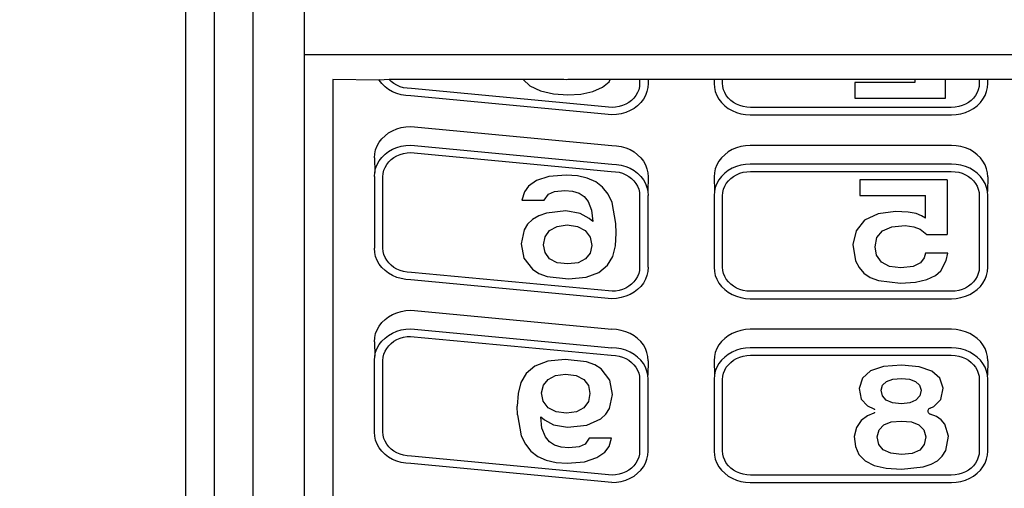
# Model space of a CAD drawing. Header units: millimetres. Extents: x 3351592 to 3400404, y -498420 to -470360.
# Tile 7 of 43: x 3354952 to 3354993, y -482200 to -482180. Entities that reach past the tile are written whole.
import ezdxf

# ---------------------------------------------------------------- set-up
doc = ezdxf.new("R2010")
doc.units = ezdxf.units.MM
doc.header["$LTSCALE"] = 3
doc.header["$MEASUREMENT"] = 0
doc.header["$PDMODE"] = 3
doc.header["$PDSIZE"] = -1
doc.layers.get('0').update_dxf_attribs({"linetype": 'CONTINUOUS'})
doc.layers.get('Defpoints').update_dxf_attribs({"linetype": 'CONTINUOUS'})
doc.layers.add('Civil-Wall-Text', color=7, linetype='CONTINUOUS', lineweight=0)
doc.layers.add('ELECTRICAL', color=7, linetype='CONTINUOUS')
doc.layers.add('Equipment', color=5, linetype='CONTINUOUS')
doc.styles.get("Standard").update_dxf_attribs({"font": 'arial.ttf'})
doc.dimstyles.new('TFS-Dim', dxfattribs={"dimtxt": 78, "dimasz": 20, "dimexe": 25, "dimexo": 25, "dimgap": 5, "dimtad": 0, "dimdec": 0, "dimzin": 0, "dimdsep": 46, "dimtxsty": 'Standard', "dimcen": 0.09, "dimclrd": 251, "dimclre": 251, "dimclrt": 251, "dimadec": 0, "dimazin": 0, "dimtfac": 1, "dimtdec": 0, "dimtofl": 0, "dimtmove": 0, "dimatfit": 3, "dimldrblk": 'DOT', "dimfxl": 0, "dimtolj": 1, "dimtzin": 0, "dimlwd": -1, "dimlwe": -1, "dimarcsym": 0})

# ---------------------------------------------------------------- blocks, each defined once
blk = doc.blocks.new('A$C80eb0365')
at = {"layer": 'Equipment'}
for p, q in [((18.483, 178.051), (18.483, 197.554)), ((17.668, 197.547), (17.668, 177.345)), ((15.101, 136.974), (15.101, 193.09)), ((16.21, 193.09), (16.21, 136.974)), ((14.284, 136.205), (14.284, 190.939)), ((26.433, 189.54), (20.698, 188.999)), ((26.433, 189.54), (26.568, 189.532)), ((26.568, 189.532), (26.701, 189.509)), ((26.701, 189.509), (26.829, 189.471)), ((26.829, 189.471), (26.95, 189.42)), ((26.95, 189.42), (27.063, 189.354)), ((29.749, 189.354), (29.861, 189.42)), ((29.861, 189.42), (29.983, 189.471)), ((29.983, 189.471), (30.111, 189.509)), ((30.111, 189.509), (30.243, 189.532)), ((30.243, 189.532), (30.378, 189.54)), ((30.378, 189.54), (36.114, 189.54)), ((36.114, 189.54), (36.249, 189.532)), ((36.249, 189.532), (36.381, 189.509)), ((36.381, 189.509), (36.509, 189.471)), ((36.509, 189.471), (36.631, 189.42)), ((36.631, 189.42), (36.743, 189.354)), ((26.438, 189.328), (20.719, 188.788)), ((26.536, 189.322), (26.438, 189.328)), ((26.638, 189.305), (26.536, 189.322)), ((26.735, 189.276), (26.638, 189.305)), ((26.828, 189.236), (26.735, 189.276)), ((26.914, 189.187), (26.828, 189.236)), ((26.991, 189.128), (26.914, 189.187)), ((27.063, 189.354), (27.164, 189.277)), ((27.164, 189.277), (27.253, 189.189)), ((27.253, 189.189), (27.329, 189.092)), ((29.483, 189.092), (29.558, 189.189)), ((29.558, 189.189), (29.647, 189.277)), ((29.647, 189.277), (29.749, 189.354)), ((29.898, 189.187), (29.82, 189.128)), ((29.983, 189.236), (29.898, 189.187)), ((30.076, 189.276), (29.983, 189.236)), ((30.174, 189.305), (30.076, 189.276)), ((30.275, 189.322), (30.174, 189.305)), ((30.386, 189.328), (30.275, 189.322)), ((36.106, 189.328), (30.386, 189.328)), ((33.91, 189.053), (34.253, 189.132)), ((34.253, 189.132), (34.686, 189.159)), ((34.686, 189.159), (35.303, 189.096)), ((36.217, 189.322), (36.106, 189.328)), ((36.318, 189.305), (36.217, 189.322)), ((36.416, 189.276), (36.318, 189.305)), ((36.508, 189.236), (36.416, 189.276)), ((36.594, 189.187), (36.508, 189.236)), ((36.672, 189.128), (36.594, 189.187)), ((36.743, 189.354), (36.845, 189.277)), ((36.845, 189.277), (36.934, 189.189)), ((36.934, 189.189), (37.009, 189.092)), ((20.181, 188.879), (20.068, 188.814)), ((20.302, 188.931), (20.181, 188.879)), ((20.43, 188.968), (20.302, 188.931)), ((20.563, 188.991), (20.43, 188.968)), ((20.698, 188.999), (20.563, 188.991)), ((24.321, 188.794), (24.559, 188.902)), ((24.559, 188.902), (24.84, 188.967)), ((24.84, 188.967), (25.161, 188.988)), ((25.161, 188.988), (25.653, 188.949)), ((25.653, 188.949), (26.004, 188.83)), ((27.06, 189.06), (26.991, 189.128)), ((27.117, 188.986), (27.06, 189.06)), ((27.163, 188.906), (27.117, 188.986)), ((27.196, 188.821), (27.163, 188.906)), ((27.329, 189.092), (27.388, 188.987)), ((27.388, 188.987), (27.432, 188.876)), ((27.432, 188.876), (27.458, 188.761)), ((29.353, 188.761), (29.379, 188.876)), ((29.379, 188.876), (29.423, 188.987)), ((29.423, 188.987), (29.483, 189.092)), ((29.649, 188.906), (29.616, 188.821)), ((29.694, 188.986), (29.649, 188.906)), ((29.752, 189.06), (29.694, 188.986)), ((29.82, 189.128), (29.752, 189.06)), ((33.474, 188.74), (33.651, 188.921)), ((33.651, 188.921), (33.91, 189.053)), ((35.303, 189.096), (35.535, 189.021)), ((35.535, 189.021), (35.715, 188.918)), ((35.715, 188.918), (35.85, 188.786)), ((36.74, 189.06), (36.672, 189.128)), ((36.797, 188.986), (36.74, 189.06)), ((36.843, 188.906), (36.797, 188.986)), ((36.876, 188.821), (36.843, 188.906)), ((37.009, 189.092), (37.069, 188.987)), ((37.069, 188.987), (37.112, 188.876)), ((37.112, 188.876), (37.139, 188.761)), ((19.877, 188.649), (19.802, 188.551)), ((19.967, 188.737), (19.877, 188.649)), ((20.068, 188.814), (19.967, 188.737)), ((20.139, 188.587), (20.071, 188.52)), ((20.217, 188.646), (20.139, 188.587)), ((20.303, 188.696), (20.217, 188.646)), ((20.396, 188.735), (20.303, 188.696)), ((20.493, 188.764), (20.396, 188.735)), ((20.595, 188.781), (20.493, 188.764)), ((20.719, 188.788), (20.595, 188.781)), ((23.966, 188.449), (24.123, 188.643)), ((24.123, 188.643), (24.321, 188.794)), ((26.004, 188.83), (26.232, 188.672)), ((26.232, 188.672), (26.354, 188.514)), ((27.216, 188.733), (27.196, 188.821)), ((27.223, 188.637), (27.216, 188.733)), ((27.223, 186.603), (27.223, 188.637)), ((27.458, 188.761), (27.467, 188.644)), ((27.467, 188.644), (27.467, 186.597)), ((29.344, 188.644), (29.353, 188.761)), ((29.344, 186.597), (29.344, 188.644)), ((29.595, 188.733), (29.588, 188.637)), ((29.588, 188.637), (29.588, 186.603)), ((29.616, 188.821), (29.595, 188.733)), ((33.372, 188.509), (33.474, 188.74)), ((34.166, 188.61), (34.036, 188.454)), ((34.382, 188.706), (34.166, 188.61)), ((34.686, 188.741), (34.382, 188.706)), ((34.989, 188.709), (34.686, 188.741)), ((35.205, 188.615), (34.989, 188.709)), ((35.335, 188.457), (35.205, 188.615)), ((35.85, 188.786), (35.947, 188.626)), ((35.947, 188.626), (36.024, 188.222)), ((36.896, 188.733), (36.876, 188.821)), ((36.904, 188.637), (36.896, 188.733)), ((36.904, 186.603), (36.904, 188.637)), ((37.139, 188.761), (37.148, 188.644)), ((37.148, 188.644), (37.148, 186.597)), ((19.699, 188.335), (19.673, 188.22)), ((19.742, 188.446), (19.699, 188.335)), ((19.802, 188.551), (19.742, 188.446)), ((19.968, 188.365), (19.935, 188.28)), ((20.014, 188.445), (19.968, 188.365)), ((20.071, 188.52), (20.014, 188.445)), ((23.851, 188.212), (23.966, 188.449)), ((24.65, 188.377), (24.539, 188.241)), ((24.798, 188.473), (24.65, 188.377)), ((24.985, 188.531), (24.798, 188.473)), ((25.208, 188.551), (24.985, 188.531)), ((25.501, 188.525), (25.208, 188.551)), ((25.673, 188.447), (25.501, 188.525)), ((25.785, 188.274), (25.673, 188.447)), ((26.354, 188.514), (26.424, 188.274)), ((33.338, 188.229), (33.372, 188.509)), ((34.036, 188.454), (33.992, 188.236)), ((35.378, 188.236), (35.335, 188.457)), ((19.673, 188.22), (19.664, 188.103)), ((19.664, 188.103), (19.664, 186.056)), ((19.915, 188.193), (19.908, 188.097)), ((19.908, 188.097), (19.908, 186.063)), ((19.935, 188.28), (19.915, 188.193)), ((23.744, 187.607), (23.851, 188.212)), ((24.539, 188.241), (24.439, 187.986)), ((26.424, 188.274), (25.785, 188.274)), ((33.401, 187.969), (33.338, 188.229)), ((33.992, 188.236), (34.046, 188.039)), ((34.046, 188.039), (34.18, 187.898)), ((35.185, 187.898), (35.32, 188.039)), ((35.32, 188.039), (35.378, 188.236)), ((36.024, 188.222), (35.926, 187.874)), ((24.439, 187.986), (24.405, 187.667)), ((24.405, 187.667), (24.508, 187.756)), ((24.508, 187.756), (24.765, 187.895)), ((24.765, 187.895), (25.168, 187.965)), ((25.168, 187.965), (25.72, 187.904)), ((25.72, 187.904), (26.119, 187.722)), ((33.54, 187.776), (33.401, 187.969)), ((33.718, 187.642), (33.54, 187.776)), ((34.18, 187.898), (34.393, 187.814)), ((34.393, 187.814), (34.686, 187.786)), ((34.686, 187.786), (34.974, 187.814)), ((34.974, 187.814), (35.185, 187.898)), ((35.821, 187.749), (35.68, 187.658)), ((35.926, 187.874), (35.821, 187.749)), ((23.744, 187.607), (23.736, 187.364)), ((24.845, 187.527), (24.619, 187.409)), ((25.138, 187.566), (24.845, 187.527)), ((25.422, 187.526), (25.138, 187.566)), ((25.633, 187.407), (25.422, 187.526)), ((26.119, 187.722), (26.262, 187.587)), ((26.262, 187.587), (26.365, 187.427)), ((33.899, 187.562), (33.718, 187.642)), ((33.899, 187.562), (33.911, 187.555)), ((33.911, 187.555), (33.922, 187.546)), ((33.922, 187.454), (33.911, 187.446)), ((33.922, 187.546), (33.93, 187.536)), ((33.93, 187.464), (33.922, 187.454)), ((35.437, 187.502), (35.439, 187.52)), ((35.439, 187.484), (35.437, 187.502)), ((35.439, 187.52), (35.444, 187.537)), ((35.444, 187.467), (35.439, 187.484)), ((35.444, 187.537), (35.454, 187.552)), ((35.454, 187.451), (35.444, 187.467)), ((35.454, 187.552), (35.466, 187.566)), ((35.466, 187.437), (35.454, 187.451)), ((35.466, 187.566), (35.481, 187.578)), ((35.481, 187.578), (35.499, 187.587)), ((35.68, 187.658), (35.499, 187.587)), ((23.764, 187.003), (23.736, 187.364)), ((24.476, 187.223), (24.428, 186.98)), ((24.619, 187.409), (24.476, 187.223)), ((25.764, 187.225), (25.633, 187.407)), ((25.808, 187), (25.764, 187.225)), ((26.365, 187.427), (26.454, 187.026)), ((33.538, 187.164), (33.715, 187.353)), ((33.715, 187.353), (33.899, 187.439)), ((33.911, 187.446), (33.899, 187.439)), ((34.253, 187.192), (34.144, 187.072)), ((34.433, 187.265), (34.253, 187.192)), ((34.686, 187.292), (34.433, 187.265)), ((34.922, 187.266), (34.686, 187.292)), ((35.098, 187.188), (34.922, 187.266)), ((35.208, 187.066), (35.098, 187.188)), ((35.481, 187.426), (35.466, 187.437)), ((35.499, 187.416), (35.481, 187.426)), ((35.499, 187.416), (35.608, 187.371)), ((35.608, 187.371), (35.809, 187.174)), ((35.809, 187.174), (35.876, 186.854)), ((23.839, 186.692), (23.764, 187.003)), ((24.428, 186.98), (24.48, 186.766)), ((25.765, 186.778), (25.808, 187)), ((26.454, 187.026), (26.373, 186.619)), ((33.479, 186.861), (33.538, 187.164)), ((34.144, 187.072), (34.108, 186.907)), ((34.108, 186.907), (34.149, 186.76)), ((35.198, 186.76), (35.245, 186.907)), ((35.245, 186.907), (35.208, 187.066)), ((23.988, 186.432), (23.839, 186.692)), ((24.48, 186.766), (24.613, 186.598)), ((25.635, 186.604), (25.765, 186.778)), ((26.373, 186.619), (26.131, 186.301)), ((33.574, 186.569), (33.479, 186.861)), ((34.149, 186.76), (34.259, 186.655)), ((34.259, 186.655), (34.438, 186.592)), ((34.919, 186.592), (35.09, 186.655)), ((35.09, 186.655), (35.198, 186.76)), ((35.876, 186.854), (35.781, 186.569)), ((24.237, 186.221), (23.988, 186.432)), ((24.613, 186.598), (24.825, 186.49)), ((24.825, 186.49), (25.115, 186.454)), ((25.115, 186.454), (25.418, 186.491)), ((25.418, 186.491), (25.635, 186.604)), ((27.117, 186.255), (27.163, 186.335)), ((27.163, 186.335), (27.196, 186.42)), ((27.196, 186.42), (27.216, 186.507)), ((27.216, 186.507), (27.223, 186.603)), ((27.432, 186.365), (27.388, 186.254)), ((27.458, 186.48), (27.432, 186.365)), ((27.467, 186.597), (27.458, 186.48)), ((27.467, 186.066), (27.458, 186.48)), ((29.353, 186.48), (29.344, 186.597)), ((29.344, 186.066), (29.353, 186.48)), ((29.379, 186.365), (29.353, 186.48)), ((29.423, 186.254), (29.379, 186.365)), ((29.588, 186.603), (29.595, 186.507)), ((29.595, 186.507), (29.616, 186.42)), ((29.616, 186.42), (29.649, 186.335)), ((29.649, 186.335), (29.694, 186.255)), ((33.807, 186.36), (33.574, 186.569)), ((34.178, 186.234), (33.807, 186.36)), ((34.438, 186.592), (34.686, 186.571)), ((34.686, 186.571), (34.919, 186.592)), ((35.552, 186.363), (35.187, 186.238)), ((35.781, 186.569), (35.552, 186.363)), ((36.797, 186.255), (36.843, 186.335)), ((36.843, 186.335), (36.876, 186.42)), ((36.876, 186.42), (36.896, 186.507)), ((36.896, 186.507), (36.904, 186.603)), ((37.112, 186.365), (37.069, 186.254)), ((37.139, 186.48), (37.112, 186.365)), ((37.148, 186.597), (37.139, 186.48)), ((37.148, 186.066), (37.139, 186.48)), ((19.664, 186.056), (19.673, 185.939)), ((19.908, 186.063), (19.915, 185.967)), ((24.603, 186.08), (24.237, 186.221)), ((25.1, 186.029), (24.603, 186.08)), ((25.711, 186.097), (25.1, 186.029)), ((25.945, 186.182), (25.711, 186.097)), ((26.131, 186.301), (25.945, 186.182)), ((26.828, 186.004), (26.914, 186.054)), ((26.914, 186.054), (26.991, 186.113)), ((26.991, 186.113), (27.06, 186.18)), ((27.06, 186.18), (27.117, 186.255)), ((27.253, 186.051), (27.164, 185.963)), ((27.329, 186.149), (27.253, 186.051)), ((27.388, 186.254), (27.329, 186.149)), ((27.467, 186.066), (27.458, 185.949)), ((29.353, 185.949), (29.344, 186.066)), ((29.483, 186.149), (29.423, 186.254)), ((29.558, 186.051), (29.483, 186.149)), ((29.647, 185.963), (29.558, 186.051)), ((29.694, 186.255), (29.752, 186.18)), ((29.752, 186.18), (29.82, 186.113)), ((29.82, 186.113), (29.898, 186.054)), ((29.898, 186.054), (29.983, 186.004)), ((34.686, 186.193), (34.178, 186.234)), ((35.187, 186.238), (34.686, 186.193)), ((36.508, 186.004), (36.594, 186.054)), ((36.594, 186.054), (36.672, 186.113)), ((36.672, 186.113), (36.74, 186.18)), ((36.74, 186.18), (36.797, 186.255)), ((36.934, 186.051), (36.845, 185.963)), ((37.009, 186.149), (36.934, 186.051)), ((37.069, 186.254), (37.009, 186.149)), ((37.148, 186.066), (37.139, 185.949)), ((19.664, 185.525), (19.673, 185.939)), ((19.673, 185.939), (19.699, 185.824)), ((19.699, 185.824), (19.742, 185.713)), ((19.915, 185.967), (19.935, 185.879)), ((19.935, 185.879), (19.968, 185.794)), ((19.968, 185.794), (20.014, 185.714)), ((20.693, 185.372), (26.412, 185.911)), ((26.412, 185.911), (26.536, 185.919)), ((26.536, 185.919), (26.638, 185.936)), ((26.638, 185.936), (26.735, 185.965)), ((26.829, 185.769), (26.701, 185.732)), ((26.735, 185.965), (26.828, 186.004)), ((26.95, 185.821), (26.829, 185.769)), ((27.063, 185.886), (26.95, 185.821)), ((27.164, 185.963), (27.063, 185.886)), ((27.432, 185.834), (27.388, 185.723)), ((27.458, 185.949), (27.432, 185.834)), ((29.379, 185.834), (29.353, 185.949)), ((29.423, 185.723), (29.379, 185.834)), ((29.749, 185.886), (29.647, 185.963)), ((29.861, 185.821), (29.749, 185.886)), ((29.983, 185.769), (29.861, 185.821)), ((29.983, 186.004), (30.076, 185.965)), ((30.111, 185.732), (29.983, 185.769)), ((30.076, 185.965), (30.174, 185.936)), ((30.174, 185.936), (30.275, 185.919)), ((30.275, 185.919), (30.386, 185.912)), ((30.386, 185.912), (36.106, 185.912)), ((36.106, 185.912), (36.217, 185.919)), ((36.217, 185.919), (36.318, 185.936)), ((36.318, 185.936), (36.416, 185.965)), ((36.509, 185.769), (36.381, 185.732)), ((36.416, 185.965), (36.508, 186.004)), ((36.631, 185.821), (36.509, 185.769)), ((36.743, 185.886), (36.631, 185.821)), ((36.845, 185.963), (36.743, 185.886)), ((37.112, 185.834), (37.069, 185.723)), ((37.139, 185.949), (37.112, 185.834)), ((19.664, 185.525), (19.673, 185.408)), ((19.742, 185.713), (19.802, 185.608)), ((19.802, 185.608), (19.877, 185.511)), ((19.877, 185.511), (19.967, 185.423)), ((20.014, 185.714), (20.071, 185.64)), ((20.071, 185.64), (20.139, 185.572)), ((20.139, 185.572), (20.217, 185.513)), ((20.217, 185.513), (20.303, 185.464)), ((20.698, 185.16), (26.433, 185.701)), ((26.568, 185.709), (26.433, 185.701)), ((26.701, 185.732), (26.568, 185.709)), ((27.253, 185.521), (27.164, 185.433)), ((27.329, 185.618), (27.253, 185.521)), ((27.388, 185.723), (27.329, 185.618)), ((29.483, 185.618), (29.423, 185.723)), ((29.558, 185.521), (29.483, 185.618)), ((29.647, 185.433), (29.558, 185.521)), ((30.243, 185.709), (30.111, 185.732)), ((30.378, 185.701), (30.243, 185.709)), ((36.114, 185.701), (30.378, 185.701)), ((36.249, 185.709), (36.114, 185.701)), ((36.381, 185.732), (36.249, 185.709)), ((36.934, 185.521), (36.845, 185.433)), ((37.009, 185.618), (36.934, 185.521)), ((37.069, 185.723), (37.009, 185.618)), ((19.673, 185.408), (19.699, 185.293)), ((19.699, 185.293), (19.742, 185.183)), ((19.967, 185.423), (20.068, 185.345)), ((20.068, 185.345), (20.181, 185.28)), ((20.181, 185.28), (20.302, 185.229)), ((20.302, 185.229), (20.43, 185.191)), ((20.303, 185.464), (20.396, 185.424)), ((20.396, 185.424), (20.493, 185.395)), ((20.493, 185.395), (20.595, 185.378)), ((20.595, 185.378), (20.693, 185.372)), ((26.829, 185.239), (26.701, 185.201)), ((26.95, 185.29), (26.829, 185.239)), ((27.063, 185.355), (26.95, 185.29)), ((27.164, 185.433), (27.063, 185.355)), ((29.749, 185.355), (29.647, 185.433)), ((29.861, 185.29), (29.749, 185.355)), ((29.983, 185.239), (29.861, 185.29)), ((30.111, 185.201), (29.983, 185.239)), ((36.509, 185.239), (36.381, 185.201)), ((36.631, 185.29), (36.509, 185.239)), ((36.743, 185.355), (36.631, 185.29)), ((36.845, 185.433), (36.743, 185.355)), ((19.742, 185.183), (19.802, 185.078)), ((19.802, 185.078), (19.877, 184.98)), ((19.877, 184.98), (19.967, 184.892)), ((20.43, 185.191), (20.563, 185.168)), ((20.563, 185.168), (20.698, 185.16)), ((20.698, 184.63), (26.433, 185.17)), ((26.568, 185.178), (26.433, 185.17)), ((26.701, 185.201), (26.568, 185.178)), ((30.243, 185.178), (30.111, 185.201)), ((30.378, 185.17), (30.243, 185.178)), ((36.114, 185.17), (30.378, 185.17)), ((36.249, 185.178), (36.114, 185.17)), ((36.381, 185.201), (36.249, 185.178)), ((19.967, 184.892), (20.068, 184.815)), ((20.068, 184.815), (20.181, 184.75)), ((20.181, 184.75), (20.302, 184.698)), ((20.302, 184.698), (20.43, 184.66)), ((20.43, 184.66), (20.563, 184.637)), ((20.563, 184.637), (20.698, 184.63)), ((26.433, 184.298), (20.698, 183.758)), ((26.438, 184.086), (20.719, 183.547)), ((26.568, 184.291), (26.433, 184.298)), ((26.536, 184.081), (26.438, 184.086)), ((26.638, 184.063), (26.536, 184.081)), ((26.701, 184.268), (26.568, 184.291)), ((26.829, 184.23), (26.701, 184.268)), ((26.95, 184.178), (26.829, 184.23)), ((27.063, 184.113), (26.95, 184.178)), ((27.164, 184.036), (27.063, 184.113)), ((29.647, 184.036), (29.749, 184.113)), ((29.749, 184.113), (29.861, 184.178)), ((29.861, 184.178), (29.983, 184.23)), ((29.983, 184.23), (30.111, 184.268)), ((30.111, 184.268), (30.243, 184.291)), ((30.275, 184.081), (30.174, 184.063)), ((30.243, 184.291), (30.378, 184.298)), ((30.386, 184.087), (30.275, 184.081)), ((30.378, 184.298), (36.114, 184.298)), ((36.106, 184.087), (30.386, 184.087)), ((36.217, 184.081), (36.106, 184.087)), ((36.114, 184.298), (36.249, 184.291)), ((36.318, 184.063), (36.217, 184.081)), ((36.249, 184.291), (36.381, 184.268)), ((36.381, 184.268), (36.509, 184.23)), ((36.509, 184.23), (36.631, 184.178)), ((36.631, 184.178), (36.743, 184.113)), ((36.743, 184.113), (36.845, 184.036)), ((26.735, 184.035), (26.638, 184.063)), ((26.828, 183.995), (26.735, 184.035)), ((26.914, 183.945), (26.828, 183.995)), ((26.991, 183.886), (26.914, 183.945)), ((27.06, 183.819), (26.991, 183.886)), ((27.117, 183.745), (27.06, 183.819)), ((27.253, 183.948), (27.164, 184.036)), ((27.329, 183.851), (27.253, 183.948)), ((27.388, 183.746), (27.329, 183.851)), ((29.423, 183.746), (29.483, 183.851)), ((29.483, 183.851), (29.558, 183.948)), ((29.558, 183.948), (29.647, 184.036)), ((29.752, 183.819), (29.694, 183.745)), ((29.82, 183.886), (29.752, 183.819)), ((29.898, 183.945), (29.82, 183.886)), ((29.983, 183.995), (29.898, 183.945)), ((30.076, 184.035), (29.983, 183.995)), ((30.174, 184.063), (30.076, 184.035)), ((34.027, 183.782), (34.657, 183.854)), ((34.657, 183.854), (35.082, 183.829)), ((35.082, 183.829), (35.411, 183.751)), ((36.416, 184.035), (36.318, 184.063)), ((36.508, 183.995), (36.416, 184.035)), ((36.594, 183.945), (36.508, 183.995)), ((36.672, 183.886), (36.594, 183.945)), ((36.74, 183.819), (36.672, 183.886)), ((36.797, 183.745), (36.74, 183.819)), ((36.845, 184.036), (36.934, 183.948)), ((36.934, 183.948), (37.009, 183.851)), ((37.009, 183.851), (37.069, 183.746)), ((20.068, 183.573), (19.967, 183.495)), ((20.181, 183.638), (20.068, 183.573)), ((20.302, 183.69), (20.181, 183.638)), ((20.43, 183.727), (20.302, 183.69)), ((20.493, 183.523), (20.396, 183.494)), ((20.563, 183.75), (20.43, 183.727)), ((20.595, 183.54), (20.493, 183.523)), ((20.698, 183.758), (20.563, 183.75)), ((20.719, 183.547), (20.595, 183.54)), ((24.169, 183.46), (24.354, 183.58)), ((24.354, 183.58), (24.588, 183.665)), ((24.588, 183.665), (25.2, 183.734)), ((25.2, 183.734), (25.696, 183.684)), ((25.696, 183.684), (26.061, 183.548)), ((26.061, 183.548), (26.31, 183.345)), ((27.163, 183.665), (27.117, 183.745)), ((27.196, 183.58), (27.163, 183.665)), ((27.216, 183.492), (27.196, 183.58)), ((27.432, 183.635), (27.388, 183.746)), ((27.458, 183.52), (27.432, 183.635)), ((27.467, 183.403), (27.458, 183.52)), ((29.344, 183.403), (29.353, 183.52)), ((29.353, 183.52), (29.379, 183.635)), ((29.379, 183.635), (29.423, 183.746)), ((29.616, 183.58), (29.595, 183.492)), ((29.649, 183.665), (29.616, 183.58)), ((29.694, 183.745), (29.649, 183.665)), ((33.476, 183.407), (33.611, 183.566)), ((33.611, 183.566), (33.792, 183.692)), ((33.792, 183.692), (34.027, 183.782)), ((35.411, 183.751), (35.651, 183.638)), ((35.651, 183.638), (35.81, 183.505)), ((36.843, 183.665), (36.797, 183.745)), ((36.876, 183.58), (36.843, 183.665)), ((36.896, 183.492), (36.876, 183.58)), ((37.069, 183.746), (37.112, 183.635)), ((37.112, 183.635), (37.139, 183.52)), ((37.139, 183.52), (37.148, 183.403)), ((19.802, 183.31), (19.742, 183.205)), ((19.877, 183.407), (19.802, 183.31)), ((19.967, 183.495), (19.877, 183.407)), ((20.071, 183.279), (20.014, 183.204)), ((20.139, 183.346), (20.071, 183.279)), ((20.217, 183.405), (20.139, 183.346)), ((20.303, 183.454), (20.217, 183.405)), ((20.396, 183.494), (20.303, 183.454)), ((23.926, 183.142), (24.169, 183.46)), ((24.874, 183.272), (24.657, 183.16)), ((25.177, 183.309), (24.874, 183.272)), ((25.467, 183.273), (25.177, 183.309)), ((25.677, 183.166), (25.467, 183.273)), ((26.31, 183.345), (26.458, 183.092)), ((27.223, 183.396), (27.216, 183.492)), ((27.223, 181.362), (27.223, 183.396)), ((27.467, 183.403), (27.467, 181.355)), ((29.344, 181.355), (29.344, 183.403)), ((29.595, 183.492), (29.588, 183.396)), ((29.588, 183.396), (29.588, 181.362)), ((33.379, 183.219), (33.476, 183.407)), ((34.114, 183.255), (33.978, 183.061)), ((34.342, 183.381), (34.114, 183.255)), ((34.665, 183.423), (34.342, 183.381)), ((35.02, 183.385), (34.665, 183.423)), ((35.229, 183.272), (35.02, 183.385)), ((35.332, 183.129), (35.229, 183.272)), ((35.81, 183.505), (35.96, 183.211)), ((36.904, 183.396), (36.896, 183.492)), ((36.904, 181.362), (36.904, 183.396)), ((37.148, 183.403), (37.148, 181.355)), ((19.673, 182.979), (19.664, 182.862)), ((19.699, 183.094), (19.673, 182.979)), ((19.742, 183.205), (19.699, 183.094)), ((19.935, 183.039), (19.915, 182.951)), ((19.968, 183.124), (19.935, 183.039)), ((20.014, 183.204), (19.968, 183.124)), ((23.845, 182.735), (23.926, 183.142)), ((24.527, 182.986), (24.484, 182.764)), ((24.657, 183.16), (24.527, 182.986)), ((25.81, 182.999), (25.677, 183.166)), ((25.864, 182.784), (25.81, 182.999)), ((26.458, 183.092), (26.531, 182.788)), ((33.302, 182.756), (33.379, 183.219)), ((33.978, 183.061), (33.933, 182.817)), ((35.366, 182.998), (35.332, 183.129)), ((36.003, 182.998), (35.366, 182.998)), ((35.96, 183.211), (36.003, 182.998)), ((19.664, 180.815), (19.664, 182.862)), ((19.915, 182.951), (19.908, 182.855)), ((19.908, 182.855), (19.908, 180.822)), ((23.93, 182.336), (23.845, 182.735)), ((24.484, 182.764), (24.528, 182.536)), ((25.816, 182.54), (25.864, 182.784)), ((26.531, 182.788), (26.556, 182.433)), ((33.391, 182.359), (33.302, 182.756)), ((33.933, 182.817), (33.987, 182.553)), ((24.528, 182.536), (24.658, 182.354)), ((25.674, 182.353), (25.816, 182.54)), ((26.556, 182.433), (26.548, 182.157)), ((33.987, 182.553), (34.147, 182.365)), ((35.223, 182.32), (35.412, 182.465)), ((35.412, 182.465), (35.988, 182.465)), ((35.988, 180.908), (35.988, 182.465)), ((24.031, 182.175), (23.93, 182.336)), ((24.172, 182.041), (24.031, 182.175)), ((24.658, 182.354), (24.869, 182.236)), ((24.869, 182.236), (25.154, 182.196)), ((25.154, 182.196), (25.448, 182.236)), ((25.448, 182.236), (25.674, 182.353)), ((26.548, 182.157), (26.441, 181.552)), ((33.636, 182.064), (33.391, 182.359)), ((34.147, 182.365), (34.414, 182.253)), ((34.414, 182.253), (34.788, 182.215)), ((34.788, 182.215), (35.04, 182.249)), ((35.04, 182.249), (35.223, 182.32)), ((24.351, 181.935), (24.172, 182.041)), ((24.569, 181.859), (24.351, 181.935)), ((25.122, 181.798), (24.569, 181.859)), ((25.527, 181.868), (25.122, 181.798)), ((25.784, 182.008), (25.527, 181.868)), ((25.887, 182.095), (25.784, 182.008)), ((25.853, 181.777), (25.887, 182.095)), ((34.017, 181.878), (33.636, 182.064)), ((34.517, 181.81), (34.017, 181.878)), ((35.107, 181.87), (34.881, 181.827)), ((35.255, 181.934), (35.107, 181.87)), ((35.366, 181.999), (35.255, 181.934)), ((35.366, 181.999), (35.366, 181.359)), ((25.754, 181.523), (25.853, 181.777)), ((34.881, 181.827), (34.517, 181.81)), ((23.938, 181.248), (23.868, 181.488)), ((23.868, 181.488), (24.507, 181.488)), ((24.507, 181.488), (24.623, 181.315)), ((24.623, 181.315), (24.797, 181.238)), ((25.312, 181.231), (25.496, 181.29)), ((25.496, 181.29), (25.643, 181.387)), ((25.643, 181.387), (25.754, 181.523)), ((26.326, 181.314), (26.169, 181.12)), ((26.441, 181.552), (26.326, 181.314)), ((27.216, 181.266), (27.223, 181.362)), ((27.458, 181.238), (27.467, 181.355)), ((29.353, 181.238), (29.344, 181.355)), ((29.588, 181.362), (29.595, 181.266)), ((33.498, 181.359), (35.366, 181.359)), ((33.498, 180.908), (33.498, 181.359)), ((36.896, 181.266), (36.904, 181.362)), ((37.148, 181.355), (37.139, 181.238)), ((24.06, 181.09), (23.938, 181.248)), ((24.288, 180.932), (24.06, 181.09)), ((24.797, 181.238), (25.091, 181.212)), ((25.091, 181.212), (25.312, 181.231)), ((26.169, 181.12), (25.971, 180.968)), ((27.06, 180.939), (27.117, 181.013)), ((27.117, 181.013), (27.163, 181.094)), ((27.163, 181.094), (27.196, 181.178)), ((27.196, 181.178), (27.216, 181.266)), ((27.329, 180.908), (27.388, 181.013)), ((27.388, 181.013), (27.432, 181.124)), ((27.432, 181.124), (27.458, 181.238)), ((27.467, 180.825), (27.458, 181.238)), ((29.344, 180.825), (29.353, 181.238)), ((29.379, 181.124), (29.353, 181.238)), ((29.423, 181.013), (29.379, 181.124)), ((29.483, 180.908), (29.423, 181.013)), ((29.595, 181.266), (29.616, 181.178)), ((29.616, 181.178), (29.649, 181.094)), ((29.649, 181.094), (29.694, 181.013)), ((29.694, 181.013), (29.752, 180.939)), ((36.74, 180.939), (36.797, 181.013)), ((36.797, 181.013), (36.843, 181.094)), ((36.843, 181.094), (36.876, 181.178)), ((36.876, 181.178), (36.896, 181.266)), ((37.069, 181.013), (37.009, 180.908)), ((37.112, 181.124), (37.069, 181.013)), ((37.139, 181.238), (37.112, 181.124)), ((37.148, 180.825), (37.139, 181.238)), ((19.664, 180.815), (19.673, 180.698)), ((19.908, 180.822), (19.915, 180.725)), ((19.915, 180.725), (19.935, 180.638)), ((24.639, 180.814), (24.288, 180.932)), ((25.131, 180.774), (24.639, 180.814)), ((25.452, 180.796), (25.131, 180.774)), ((25.732, 180.86), (25.452, 180.796)), ((25.971, 180.968), (25.732, 180.86)), ((26.638, 180.695), (26.735, 180.724)), ((26.735, 180.724), (26.828, 180.763)), ((26.828, 180.763), (26.914, 180.813)), ((26.914, 180.813), (26.991, 180.872)), ((26.991, 180.872), (27.06, 180.939)), ((27.063, 180.645), (27.164, 180.722)), ((27.164, 180.722), (27.253, 180.81)), ((27.253, 180.81), (27.329, 180.908)), ((27.458, 180.708), (27.467, 180.825)), ((29.353, 180.708), (29.344, 180.825)), ((29.558, 180.81), (29.483, 180.908)), ((29.647, 180.722), (29.558, 180.81)), ((29.749, 180.645), (29.647, 180.722)), ((29.752, 180.939), (29.82, 180.872)), ((29.82, 180.872), (29.898, 180.813)), ((29.898, 180.813), (29.983, 180.763)), ((29.983, 180.763), (30.076, 180.724)), ((30.076, 180.724), (30.174, 180.695)), ((35.988, 180.908), (33.498, 180.908)), ((36.318, 180.695), (36.416, 180.724)), ((36.416, 180.724), (36.508, 180.763)), ((36.508, 180.763), (36.594, 180.813)), ((36.594, 180.813), (36.672, 180.872)), ((36.672, 180.872), (36.74, 180.939)), ((36.845, 180.722), (36.743, 180.645)), ((36.934, 180.81), (36.845, 180.722)), ((37.009, 180.908), (36.934, 180.81)), ((37.148, 180.825), (37.139, 180.708)), ((19.664, 180.284), (19.673, 180.698)), ((19.673, 180.698), (19.699, 180.583)), ((19.699, 180.583), (19.742, 180.472)), ((19.742, 180.472), (19.802, 180.367)), ((19.935, 180.638), (19.968, 180.553)), ((19.968, 180.553), (20.014, 180.473)), ((20.014, 180.473), (20.071, 180.398)), ((20.693, 180.131), (26.412, 180.67)), ((20.698, 179.919), (26.433, 180.46)), ((26.412, 180.67), (26.536, 180.677)), ((26.433, 180.46), (26.568, 180.468)), ((26.536, 180.677), (26.638, 180.695)), ((26.568, 180.468), (26.701, 180.49)), ((26.701, 180.49), (26.829, 180.528)), ((26.829, 180.528), (26.95, 180.58)), ((26.95, 180.58), (27.063, 180.645)), ((27.329, 180.377), (27.388, 180.482)), ((27.388, 180.482), (27.432, 180.593)), ((27.432, 180.593), (27.458, 180.708)), ((29.379, 180.593), (29.353, 180.708)), ((29.423, 180.482), (29.379, 180.593)), ((29.483, 180.377), (29.423, 180.482)), ((29.861, 180.58), (29.749, 180.645)), ((29.983, 180.528), (29.861, 180.58)), ((30.111, 180.49), (29.983, 180.528)), ((30.243, 180.468), (30.111, 180.49)), ((30.174, 180.695), (30.275, 180.677)), ((30.378, 180.46), (30.243, 180.468)), ((30.275, 180.677), (30.386, 180.671)), ((36.114, 180.46), (30.378, 180.46)), ((30.386, 180.671), (36.106, 180.671)), ((36.106, 180.671), (36.217, 180.677)), ((36.249, 180.468), (36.114, 180.46)), ((36.217, 180.677), (36.318, 180.695)), ((36.381, 180.49), (36.249, 180.468)), ((36.509, 180.528), (36.381, 180.49)), ((36.631, 180.58), (36.509, 180.528)), ((36.743, 180.645), (36.631, 180.58)), ((37.069, 180.482), (37.009, 180.377)), ((37.112, 180.593), (37.069, 180.482)), ((37.139, 180.708), (37.112, 180.593)), ((19.664, 180.284), (19.673, 180.167)), ((19.673, 180.167), (19.699, 180.052)), ((19.802, 180.367), (19.877, 180.27)), ((19.877, 180.27), (19.967, 180.182)), ((19.967, 180.182), (20.068, 180.104)), ((20.071, 180.398), (20.139, 180.331)), ((20.139, 180.331), (20.217, 180.272)), ((20.217, 180.272), (20.303, 180.222)), ((20.303, 180.222), (20.396, 180.183)), ((20.396, 180.183), (20.493, 180.154)), ((20.493, 180.154), (20.595, 180.137)), ((27.063, 180.114), (27.164, 180.192)), ((27.164, 180.192), (27.253, 180.28)), ((27.253, 180.28), (27.329, 180.377)), ((29.558, 180.28), (29.483, 180.377)), ((29.647, 180.192), (29.558, 180.28)), ((29.749, 180.114), (29.647, 180.192)), ((36.845, 180.192), (36.743, 180.114)), ((36.934, 180.28), (36.845, 180.192)), ((37.009, 180.377), (36.934, 180.28)), ((19.699, 180.052), (19.742, 179.941)), ((19.742, 179.941), (19.802, 179.836)), ((20.068, 180.104), (20.181, 180.039)), ((20.181, 180.039), (20.302, 179.987)), ((20.302, 179.987), (20.43, 179.95)), ((20.43, 179.95), (20.563, 179.927)), ((20.563, 179.927), (20.698, 179.919)), ((20.595, 180.137), (20.693, 180.131)), ((20.698, 179.389), (26.433, 179.929)), ((26.433, 179.929), (26.568, 179.937)), ((26.568, 179.937), (26.701, 179.96)), ((26.701, 179.96), (26.829, 179.997)), ((26.829, 179.997), (26.95, 180.049)), ((26.95, 180.049), (27.063, 180.114)), ((29.861, 180.049), (29.749, 180.114)), ((29.983, 179.997), (29.861, 180.049)), ((30.111, 179.96), (29.983, 179.997)), ((30.243, 179.937), (30.111, 179.96)), ((30.378, 179.929), (30.243, 179.937)), ((36.114, 179.929), (30.378, 179.929)), ((36.249, 179.937), (36.114, 179.929)), ((36.381, 179.96), (36.249, 179.937)), ((36.509, 179.997), (36.381, 179.96)), ((36.631, 180.049), (36.509, 179.997)), ((36.743, 180.114), (36.631, 180.049)), ((19.802, 179.836), (19.877, 179.739)), ((19.877, 179.739), (19.967, 179.651)), ((19.967, 179.651), (20.068, 179.574)), ((20.068, 179.574), (20.181, 179.509)), ((20.181, 179.509), (20.302, 179.457)), ((20.302, 179.457), (20.43, 179.419)), ((20.43, 179.419), (20.563, 179.396)), ((20.563, 179.396), (20.698, 179.389)), ((26.433, 179.057), (20.698, 178.517)), ((26.568, 179.05), (26.433, 179.057)), ((26.701, 179.027), (26.568, 179.05)), ((30.111, 179.027), (30.243, 179.05)), ((30.243, 179.05), (30.378, 179.057)), ((30.378, 179.057), (36.114, 179.057)), ((36.114, 179.057), (36.249, 179.05)), ((36.249, 179.05), (36.381, 179.027)), ((26.438, 178.845), (20.719, 178.306)), ((26.536, 178.84), (26.438, 178.845)), ((26.638, 178.822), (26.536, 178.84)), ((26.735, 178.793), (26.638, 178.822)), ((26.829, 178.989), (26.701, 179.027)), ((26.828, 178.754), (26.735, 178.793)), ((26.914, 178.704), (26.828, 178.754)), ((26.95, 178.937), (26.829, 178.989)), ((27.063, 178.872), (26.95, 178.937)), ((27.164, 178.795), (27.063, 178.872)), ((27.253, 178.707), (27.164, 178.795)), ((29.558, 178.707), (29.647, 178.795)), ((29.647, 178.795), (29.749, 178.872)), ((29.749, 178.872), (29.861, 178.937)), ((29.861, 178.937), (29.983, 178.989)), ((29.983, 178.754), (29.898, 178.704)), ((29.983, 178.989), (30.111, 179.027)), ((30.076, 178.793), (29.983, 178.754)), ((30.174, 178.822), (30.076, 178.793)), ((30.275, 178.84), (30.174, 178.822)), ((30.386, 178.846), (30.275, 178.84)), ((36.106, 178.846), (30.386, 178.846)), ((36.217, 178.84), (36.106, 178.846)), ((36.318, 178.822), (36.217, 178.84)), ((36.416, 178.793), (36.318, 178.822)), ((36.381, 179.027), (36.509, 178.989)), ((36.508, 178.754), (36.416, 178.793)), ((36.594, 178.704), (36.508, 178.754)), ((36.509, 178.989), (36.631, 178.937)), ((36.631, 178.937), (36.743, 178.872)), ((36.743, 178.872), (36.845, 178.795)), ((36.845, 178.795), (36.934, 178.707)), ((20.43, 178.486), (20.302, 178.448)), ((20.563, 178.509), (20.43, 178.486)), ((20.698, 178.517), (20.563, 178.509)), ((24.773, 178.459), (25.174, 178.488)), ((25.174, 178.488), (25.546, 178.463)), ((26.991, 178.645), (26.914, 178.704)), ((27.06, 178.578), (26.991, 178.645)), ((27.117, 178.504), (27.06, 178.578)), ((27.163, 178.423), (27.117, 178.504)), ((27.329, 178.609), (27.253, 178.707)), ((27.388, 178.504), (27.329, 178.609)), ((27.432, 178.393), (27.388, 178.504)), ((29.379, 178.393), (29.423, 178.504)), ((29.423, 178.504), (29.483, 178.609)), ((29.483, 178.609), (29.558, 178.707)), ((29.694, 178.504), (29.649, 178.423)), ((29.752, 178.578), (29.694, 178.504)), ((29.82, 178.645), (29.752, 178.578)), ((29.898, 178.704), (29.82, 178.645)), ((33.359, 178.581), (35.944, 178.581)), ((33.359, 178.136), (33.359, 178.581)), ((35.944, 178.581), (35.944, 178.051)), ((36.672, 178.645), (36.594, 178.704)), ((36.74, 178.578), (36.672, 178.645)), ((36.797, 178.504), (36.74, 178.578)), ((36.843, 178.423), (36.797, 178.504)), ((36.934, 178.707), (37.009, 178.609)), ((37.009, 178.609), (37.069, 178.504)), ((37.069, 178.504), (37.112, 178.393)), ((19.967, 178.254), (19.877, 178.166)), ((20.068, 178.331), (19.967, 178.254)), ((20.181, 178.397), (20.068, 178.331)), ((20.302, 178.448), (20.181, 178.397)), ((20.303, 178.213), (20.217, 178.164)), ((20.396, 178.253), (20.303, 178.213)), ((20.493, 178.282), (20.396, 178.253)), ((20.595, 178.299), (20.493, 178.282)), ((20.719, 178.306), (20.595, 178.299)), ((23.904, 178.051), (24.096, 178.233)), ((24.096, 178.233), (24.401, 178.373)), ((24.401, 178.373), (24.773, 178.459)), ((25.546, 178.463), (25.888, 178.388)), ((25.888, 178.388), (26.168, 178.269)), ((26.168, 178.269), (26.351, 178.111)), ((27.196, 178.339), (27.163, 178.423)), ((27.216, 178.251), (27.196, 178.339)), ((27.223, 178.155), (27.216, 178.251)), ((27.458, 178.279), (27.432, 178.393)), ((27.467, 178.162), (27.458, 178.279)), ((29.344, 178.162), (29.353, 178.279)), ((29.353, 178.279), (29.379, 178.393)), ((29.595, 178.251), (29.588, 178.155)), ((29.616, 178.339), (29.595, 178.251)), ((29.649, 178.423), (29.616, 178.339)), ((36.876, 178.339), (36.843, 178.423)), ((36.896, 178.251), (36.876, 178.339)), ((36.904, 178.155), (36.896, 178.251)), ((37.112, 178.393), (37.139, 178.279)), ((37.139, 178.279), (37.148, 178.162)), ((19.802, 178.069), (18.483, 178.051)), ((19.802, 178.069), (19.792, 178.051)), ((19.877, 178.166), (19.802, 178.069)), ((20.085, 178.051), (19.802, 178.069)), ((20.139, 178.105), (20.085, 178.051)), ((23.904, 178.051), (20.085, 178.051)), ((20.217, 178.164), (20.139, 178.105)), ((25.061, 178.051), (23.904, 178.051)), ((25.128, 178.057), (25.061, 178.051)), ((25.177, 178.051), (25.128, 178.057)), ((26.38, 178.051), (25.177, 178.051)), ((26.351, 178.111), (26.38, 178.051)), ((27.223, 178.051), (26.38, 178.051)), ((27.223, 178.051), (27.223, 178.155)), ((27.467, 178.051), (27.223, 178.051)), ((27.467, 178.051), (27.467, 178.162)), ((29.344, 178.051), (27.467, 178.051)), ((29.344, 178.051), (29.344, 178.162)), ((29.588, 178.051), (29.344, 178.051)), ((29.588, 178.155), (29.588, 178.051)), ((35.071, 178.051), (29.588, 178.051)), ((35.071, 178.136), (33.359, 178.136)), ((35.071, 178.051), (35.071, 178.136)), ((35.944, 178.051), (35.071, 178.051)), ((36.904, 178.051), (35.944, 178.051)), ((36.904, 178.051), (36.904, 178.155)), ((37.148, 178.051), (36.904, 178.051)), ((37.148, 178.162), (37.148, 178.051)), ((39.025, 178.051), (37.148, 178.051)), ((48.824, 177.345), (17.668, 177.345)), ((17.668, 177.345), (17.668, 172.503))]:
    blk.add_line(p, q, dxfattribs=at)
blk = doc.blocks.new('*D220')
at = {"layer": 'Civil-Wall-Text', "color": 251, "ltscale": 3}
for p, q in [((3354851.759, -482460), (3354851.759, -482127.331)), ((3356961.689, -482460), (3356961.689, -482127.331)), ((3354871.759, -482152.331), (3355699.541, -482152.331)), ((3356941.689, -482152.331), (3356113.906, -482152.331))]:
    blk.add_line(p, q, dxfattribs=at)
for points in [[(3354871.759, -482148.997), (3354871.759, -482155.664), (3354851.759, -482152.331)], [(3356941.689, -482148.997), (3356941.689, -482155.664), (3356961.689, -482152.331)]]:
    blk.add_solid(points, dxfattribs=at)
at = {"layer": 'Defpoints', "color": 0, "ltscale": 3}
for p in [(3354851.759, -482152.331), (3354851.759, -482485), (3356961.689, -482485)]:
    blk.add_point(p, dxfattribs=at)
at = {"layer": 'Civil-Wall-Text', "color": 251, "ltscale": 3, "insert": (3355906.724, -482152.331), "char_height": 78, "attachment_point": 5}
blk.add_mtext("\\A1;2110 [7']", dxfattribs=at)
blk = doc.blocks.new('_Dot')
at = {"color": 0, "linetype": 'ByBlock', "lineweight": -2}
blk.add_line((-0.5, 0), (-1, 0), dxfattribs=at)
at = {"color": 0, "linetype": 'ByBlock', "lineweight": 0, "const_width": 0.5}
blk.add_lwpolyline([(-0.25, 0, 1), (0.25, 0, 1)], format="xyb", close=True, dxfattribs=at)
blk = doc.blocks.new('*D237')
at = {"layer": 'Civil-Wall-Text', "color": 251, "ltscale": 3}
for p, q in [((3354966.689, -480125), (3354745, -480125)), ((3354770, -480145), (3354770, -480999.732)), ((3354770, -482465), (3354770, -481610.268)), ((3354805, -482485), (3354745, -482485))]:
    blk.add_line(p, q, dxfattribs=at)
for points in [[(3354766.667, -480145), (3354773.333, -480145), (3354770, -480125)], [(3354766.667, -482465), (3354773.333, -482465), (3354770, -482485)]]:
    blk.add_solid(points, dxfattribs=at)
at = {"layer": 'Defpoints', "color": 0, "ltscale": 3}
for p in [(3354991.689, -480125), (3354770, -482485), (3354830, -482485)]:
    blk.add_point(p, dxfattribs=at)
at = {"layer": 'Civil-Wall-Text', "color": 251, "ltscale": 3, "insert": (3354770, -481305), "char_height": 78, "attachment_point": 5, "rotation": 90}
blk.add_mtext('\\A1;2360 [7\'-10"]', dxfattribs=at)
blk = doc.blocks.new('*D244')
at = {"layer": 'Defpoints', "color": 0, "ltscale": 3}
for p in [(3355176.988, -482180), (3355176.988, -482323.297), (3353901.759, -482390)]:
    blk.add_point(p, dxfattribs=at)
at = {"layer": 'ELECTRICAL', "color": 251, "ltscale": 3}
for p, q in [((3353901.759, -482365), (3353901.759, -482155)), ((3355176.988, -482298.297), (3355176.988, -482155)), ((3353921.759, -482180), (3354268.743, -482180)), ((3355156.988, -482180), (3354810.005, -482180))]:
    blk.add_line(p, q, dxfattribs=at)
for points in [[(3353921.759, -482176.667), (3353921.759, -482183.333), (3353901.759, -482180)], [(3355156.988, -482176.667), (3355156.988, -482183.333), (3355176.988, -482180)]]:
    blk.add_solid(points, dxfattribs=at)
at = {"layer": 'ELECTRICAL', "color": 251, "ltscale": 3, "insert": (3354539.374, -482180), "char_height": 78, "attachment_point": 5}
blk.add_mtext('\\A1;1275 [4\'-3"]', dxfattribs=at)

msp = doc.modelspace()

# ---------------------------------------------------------------- block references
at = {"layer": 'Equipment', "xscale": -1.433887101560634, "yscale": 1.433887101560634, "zscale": 1.433887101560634, "rotation": 180}
msp.add_blockref('A$C80eb0365', (3354938.708, -481927.576), dxfattribs=at)

# ---------------------------------------------------------------- dimensions: what is measured, and where the dimension line sits
at = {"layer": 'Civil-Wall-Text', "ltscale": 3}
dim = msp.add_linear_dim(base=(3354770, -482485), p1=(3354991.689, -480125), p2=(3354830, -482485), angle=90, dimstyle='TFS-Dim', dxfattribs=at)
dim.commit()
dim.dimension.update_dxf_attribs({"geometry": '*D237', "text_midpoint": (3354770, -481305)})
dim = msp.add_linear_dim(base=(3354851.759, -482152.331), p1=(3356961.689, -482485), p2=(3354851.759, -482485), dimstyle='TFS-Dim', dxfattribs=at)
dim.commit()
dim.dimension.update_dxf_attribs({"geometry": '*D220', "text_midpoint": (3355906.724, -482152.331)})
at = {"layer": 'ELECTRICAL', "ltscale": 3}
dim = msp.add_linear_dim(base=(3355176.988, -482180), p1=(3353901.759, -482390), p2=(3355176.988, -482323.297), dimstyle='TFS-Dim', dxfattribs=at)
dim.commit()
dim.dimension.update_dxf_attribs({"geometry": '*D244', "text_midpoint": (3354539.374, -482180)})

doc.saveas('drawing.dxf')
